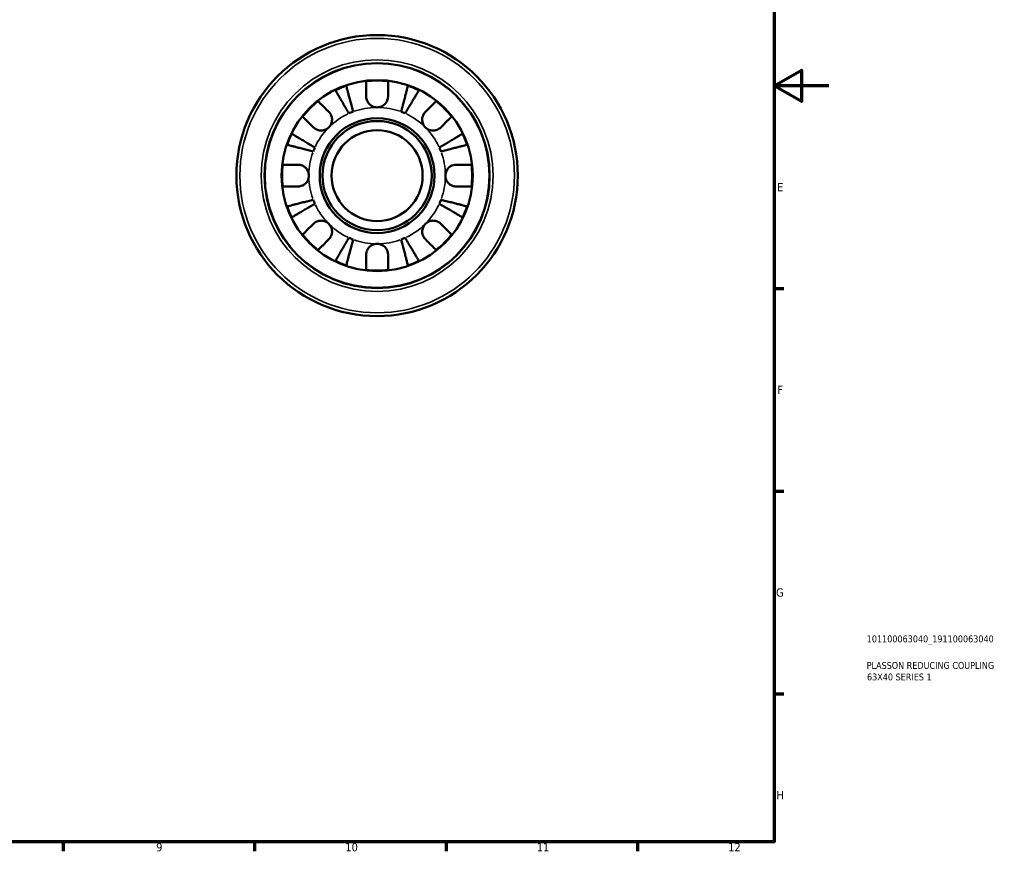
# Model space of a CAD drawing. Header units: millimetres. Extents: x 0 to 905, y -151 to 594.
# Tile 7 of 9: x 545 to 905, y 17 to 321. Entities that reach past the tile are written whole.
import ezdxf

# ---------------------------------------------------------------- set-up
doc = ezdxf.new("R2010")
doc.units = ezdxf.units.MM
for name, color, linetype, lineweight in [('Border (ANSI)', 7, 'Continuous', 70), ('Title (ISO)', 7, 'Continuous', 50), ('Visible (ANSI)', 7, 'Continuous', 50), ('Visible Narrow (ANSI)', 7, 'Continuous', 35)]:
    doc.layers.add(name, color=color, linetype=linetype, lineweight=lineweight)
doc.styles.add('Note Text (ANSI)', font='tahoma.ttf')
doc.styles.add('Note Text (ISO)', font='tahoma.ttf')

# ---------------------------------------------------------------- blocks, each defined once
blk = doc.blocks.new('Borders Default Border')
at = {"layer": 'Border (ANSI)'}
for p, q in [((821, 222.75), (824.45, 222.75)), ((821, 148.5), (824.45, 148.5)), ((821, 74.25), (824.45, 74.25)), ((560.67, 20), (560.67, 16.55)), ((630.75, 20), (630.75, 16.55)), ((700.83, 20), (700.83, 16.55)), ((770.92, 20), (770.92, 16.55))]:
    blk.add_line(p, q, dxfattribs=at)
at = {"layer": 'Border (ANSI)', "flags": 128}
for points in [[(20, 20), (20, 574), (821, 574), (821, 20), (20, 20)], [(841, 297), (821, 297), (831, 302.77), (831, 291.23), (821, 297)]]:
    blk.add_lwpolyline(points, dxfattribs=at)
at = {"layer": 'Border (ANSI)', "color": 230, "true_color": 0xff0080, "attachment_point": 7, "style": 'Note Text (ANSI)'}
for s, insert, char_height in [('E', (822.05, 258.35), 3.05), ('F', (822.14, 184.1), 3.05), ('G', (821.66, 109.79), 3.05), ('H', (821.81, 35.6), 3.05), ('9', (594.7, 16.49), 3.05), ('10', (663.96, 16.49), 3.048), ('11', (734.04, 16.55), 3.048), ('12', (804.13, 16.55), 3.048)]:
    blk.add_mtext(s, dxfattribs=dict(at, insert=insert, char_height=char_height))
blk = doc.blocks.new('Title Blocks ISO')
at = {"layer": 'Title (ISO)', "color": 232, "true_color": 0xca0064, "style": 'Note Text (ISO)'}
for tag, p in [('PART_NUMBER_001', (33.84, 73.13)), ('DESCRIPTION_001', (33.84, 63.4)), ('DESCRIPTION_002', (33.95, 59.18))]:
    blk.add_attdef(tag, p, '', height=2.5, dxfattribs=at)

msp = doc.modelspace()

# ---------------------------------------------------------------- linework, layer by layer
at = {"layer": 'Visible (ANSI)'}
for radius in [51.5, 41.2, 35, 21.03, 20, 16.667]:
    msp.add_circle((675.589, 264.096), radius, dxfattribs=at)
for radius, start, end in [(34.798, 108.92587, 116.07413), (34.798, 83.3993, 96.6007), (34.798, 63.92587, 71.07413), (34.798, 128.3993, 141.6007), (34.798, 38.3993, 51.6007), (25, 110.66622, 114.33378), (25, 65.66622, 69.33378), (34.798, 153.92587, 161.07413), (34.798, 18.92587, 26.07413), (25, 155.66622, 159.33378), (25, 20.66622, 24.33378), (34.798, 173.3993, 186.6007), (34.798, 353.3993, 6.6007), (34.798, 198.92587, 206.07413), (25, 200.66622, 204.33378), (25, 335.66622, 339.33378), (34.798, 333.92587, 341.07413), (34.798, 218.3993, 231.6007), (34.798, 308.3993, 321.6007), (25, 245.66622, 249.33378), (25, 290.66622, 294.33378), (34.798, 243.92587, 251.07413), (34.798, 288.92587, 296.07413), (34.798, 263.3993, 276.6007)]:
    msp.add_arc((675.589, 264.096), radius, start, end, dxfattribs=at)
for points, knots in [([(664.302, 297.013), (664.335, 296.886), (664.385, 296.694), (664.501, 296.243), (664.58, 295.938), (664.768, 295.213), (664.876, 294.793), (665.095, 293.946), (665.226, 293.441), (665.507, 292.354), (665.658, 291.771), (665.945, 290.662), (666.108, 290.032), (666.44, 288.746), (666.61, 288.089), (666.766, 287.487)], [0.1897184, 0.1897184, 0.1897184, 0.1897184, 0.3698032, 0.3698032, 0.5549844, 0.5549844, 0.7401655, 0.7401655, 0.9258164, 0.9258164, 1.1114673, 1.1114673, 1.2978252, 1.2978252, 1.484183, 1.484183, 1.484183, 1.484183]), ([(671.589, 293.096), (671.589, 293.534), (671.589, 293.979), (671.589, 294.966), (671.589, 295.49), (671.589, 296.367), (671.589, 296.802), (671.589, 297.552), (671.589, 297.868), (671.589, 298.335), (671.589, 298.532), (671.589, 298.663)], [4.90264552, 4.90264552, 4.90264552, 4.90264552, 5.04224685, 5.04224685, 5.22855091, 5.22855091, 5.41380583, 5.41380583, 5.59906075, 5.59906075, 5.77860171, 5.77860171, 5.77860171, 5.77860171]), ([(679.589, 298.663), (679.589, 298.532), (679.589, 298.335), (679.589, 297.868), (679.589, 297.552), (679.589, 296.802), (679.589, 296.367), (679.589, 295.49), (679.589, 294.966), (679.589, 293.979), (679.589, 293.534), (679.589, 293.096)], [0.18972425, 0.18972425, 0.18972425, 0.18972425, 0.36926522, 0.36926522, 0.55452014, 0.55452014, 0.73977506, 0.73977506, 0.92607912, 0.92607912, 1.06568045, 1.06568045, 1.06568045, 1.06568045]), ([(684.412, 287.487), (684.567, 288.089), (684.737, 288.746), (685.07, 290.032), (685.233, 290.662), (685.52, 291.771), (685.67, 292.354), (685.952, 293.441), (686.082, 293.946), (686.301, 294.793), (686.41, 295.213), (686.597, 295.938), (686.676, 296.243), (686.793, 296.694), (686.842, 296.886), (686.875, 297.013)], [4.4593826, 4.4593826, 4.4593826, 4.4593826, 4.6457405, 4.6457405, 4.8320983, 4.8320983, 5.0177492, 5.0177492, 5.2034002, 5.2034002, 5.3885813, 5.3885813, 5.5737624, 5.5737624, 5.7538473, 5.7538473, 5.7538473, 5.7538473]), ([(665.287, 286.875), (664.973, 287.41), (664.629, 287.994), (663.955, 289.138), (663.625, 289.697), (663.044, 290.684), (662.739, 291.202), (662.169, 292.169), (661.905, 292.618), (661.46, 293.372), (661.239, 293.747), (660.859, 294.394), (660.699, 294.665), (660.461, 295.068), (660.361, 295.239), (660.294, 295.352)], [4.4593826, 4.4593826, 4.4593826, 4.4593826, 4.6455458, 4.6455458, 4.8317089, 4.8317089, 5.0171664, 5.0171664, 5.202624, 5.202624, 5.3879996, 5.3879996, 5.5733752, 5.5733752, 5.7538399, 5.7538399, 5.7538399, 5.7538399]), ([(675.589, 289.096), (675.251, 289.096), (674.915, 289.139), (674.229, 289.316), (673.886, 289.458), (673.121, 289.906), (672.732, 290.25), (672.211, 290.926), (672.041, 291.218), (671.811, 291.757), (671.736, 291.995), (671.628, 292.481), (671.598, 292.729), (671.589, 293.014), (671.589, 293.055), (671.589, 293.096)], [-2.77804136, -2.77804136, -2.77804136, -2.77804136, -2.67672151, -2.67672151, -2.56558131, -2.56558131, -2.40960112, -2.40960112, -2.30519389, -2.30519389, -2.22617552, -2.22617552, -2.14450488, -2.14450488, -2.1308178, -2.1308178, -2.1308178, -2.1308178]), ([(679.589, 293.096), (679.589, 292.949), (679.581, 292.802), (679.538, 292.416), (679.49, 292.179), (679.342, 291.688), (679.239, 291.437), (678.916, 290.839), (678.668, 290.51), (678.013, 289.875), (677.591, 289.597), (676.64, 289.201), (676.117, 289.096), (675.589, 289.096)], [-0.64008532, -0.64008532, -0.64008532, -0.64008532, -0.59222185, -0.59222185, -0.51595037, -0.51595037, -0.43235608, -0.43235608, -0.30863031, -0.30863031, -0.15844955, -0.15844955, 0, 0, 0, 0]), ([(690.884, 295.352), (690.817, 295.239), (690.717, 295.069), (690.48, 294.667), (690.32, 294.396), (689.94, 293.751), (689.72, 293.377), (689.276, 292.623), (689.011, 292.173), (688.441, 291.206), (688.136, 290.688), (687.554, 289.7), (687.224, 289.14), (686.55, 287.995), (686.205, 287.41), (685.89, 286.875)], [0.1897184, 0.1897184, 0.1897184, 0.1897184, 0.3698032, 0.3698032, 0.5549844, 0.5549844, 0.7401655, 0.7401655, 0.9258164, 0.9258164, 1.1114673, 1.1114673, 1.2978252, 1.2978252, 1.484183, 1.484183, 1.484183, 1.484183]), ([(653.974, 291.367), (654.067, 291.274), (654.207, 291.135), (654.537, 290.805), (654.76, 290.582), (655.291, 290.051), (655.598, 289.744), (656.219, 289.123), (656.589, 288.752), (657.287, 288.055), (657.601, 287.74), (657.911, 287.431)], [0.18972425, 0.18972425, 0.18972425, 0.18972425, 0.36926522, 0.36926522, 0.55452014, 0.55452014, 0.73977506, 0.73977506, 0.92607912, 0.92607912, 1.06568045, 1.06568045, 1.06568045, 1.06568045]), ([(693.266, 287.431), (693.576, 287.74), (693.891, 288.055), (694.588, 288.752), (694.959, 289.123), (695.579, 289.744), (695.887, 290.051), (696.418, 290.582), (696.641, 290.805), (696.971, 291.135), (697.11, 291.274), (697.203, 291.367)], [4.90264375, 4.90264375, 4.90264375, 4.90264375, 5.04224508, 5.04224508, 5.22854914, 5.22854914, 5.41380406, 5.41380406, 5.59905898, 5.59905898, 5.77859995, 5.77859995, 5.77859995, 5.77859995]), ([(652.254, 281.774), (651.947, 282.081), (651.635, 282.392), (650.941, 283.087), (650.571, 283.457), (649.949, 284.079), (649.64, 284.388), (649.107, 284.921), (648.883, 285.145), (648.551, 285.477), (648.411, 285.617), (648.318, 285.71)], [4.90265002, 4.90265002, 4.90265002, 4.90265002, 5.04094212, 5.04094212, 5.22681563, 5.22681563, 5.41250651, 5.41250651, 5.5981974, 5.5981974, 5.77858514, 5.77858514, 5.77858514, 5.77858514]), ([(657.911, 287.431), (657.999, 287.343), (658.084, 287.25), (658.327, 286.956), (658.473, 286.741), (658.73, 286.267), (658.839, 286.007), (659.032, 285.352), (659.088, 284.951), (659.075, 284.043), (658.974, 283.546), (658.581, 282.592), (658.285, 282.148), (657.911, 281.774)], [-0.64434498, -0.64434498, -0.64434498, -0.64434498, -0.60308586, -0.60308586, -0.52007987, -0.52007987, -0.43273909, -0.43273909, -0.31000661, -0.31000661, -0.15868997, -0.15868997, 0, 0, 0, 0]), ([(693.266, 281.774), (693.057, 281.983), (692.872, 282.215), (692.544, 282.733), (692.408, 283.019), (692.167, 283.73), (692.096, 284.161), (692.094, 285.003), (692.156, 285.406), (692.358, 286.057), (692.468, 286.312), (692.73, 286.781), (692.879, 286.995), (693.116, 287.274), (693.19, 287.354), (693.266, 287.431)], [0, 0, 0, 0, 0.08884908, 0.08884908, 0.18379648, 0.18379648, 0.31419699, 0.31419699, 0.43784665, 0.43784665, 0.52411276, 0.52411276, 0.60765264, 0.60765264, 0.6434969, 0.6434969, 0.6434969, 0.6434969]), ([(702.86, 285.71), (702.767, 285.617), (702.626, 285.477), (702.294, 285.145), (702.07, 284.921), (701.537, 284.388), (701.228, 284.079), (700.607, 283.457), (700.237, 283.087), (699.542, 282.392), (699.231, 282.081), (698.923, 281.774)], [0.18974094, 0.18974094, 0.18974094, 0.18974094, 0.37012868, 0.37012868, 0.55581957, 0.55581957, 0.74151046, 0.74151046, 0.92738396, 0.92738396, 1.06567607, 1.06567607, 1.06567607, 1.06567607]), ([(657.911, 281.774), (657.702, 281.564), (657.47, 281.379), (656.952, 281.052), (656.665, 280.915), (655.954, 280.674), (655.524, 280.603), (654.682, 280.601), (654.279, 280.663), (653.628, 280.866), (653.373, 280.976), (652.904, 281.237), (652.69, 281.387), (652.411, 281.623), (652.331, 281.697), (652.254, 281.774)], [0, 0, 0, 0, 0.08884908, 0.08884908, 0.18379648, 0.18379648, 0.31419699, 0.31419699, 0.43784665, 0.43784665, 0.52411276, 0.52411276, 0.60765264, 0.60765264, 0.6434969, 0.6434969, 0.6434969, 0.6434969]), ([(698.923, 281.774), (698.835, 281.686), (698.743, 281.601), (698.448, 281.358), (698.234, 281.212), (697.759, 280.954), (697.5, 280.846), (696.845, 280.653), (696.444, 280.597), (695.536, 280.61), (695.039, 280.711), (694.085, 281.104), (693.64, 281.4), (693.266, 281.774)], [-0.64434498, -0.64434498, -0.64434498, -0.64434498, -0.60308586, -0.60308586, -0.52007987, -0.52007987, -0.43273909, -0.43273909, -0.31000661, -0.31000661, -0.15868997, -0.15868997, 0, 0, 0, 0]), ([(644.332, 279.391), (644.445, 279.324), (644.616, 279.224), (645.018, 278.987), (645.289, 278.827), (645.934, 278.447), (646.308, 278.227), (647.062, 277.783), (647.511, 277.518), (648.479, 276.948), (648.997, 276.643), (649.985, 276.061), (650.545, 275.731), (651.69, 275.057), (652.275, 274.713), (652.81, 274.397)], [0.1897184, 0.1897184, 0.1897184, 0.1897184, 0.3698032, 0.3698032, 0.5549844, 0.5549844, 0.7401655, 0.7401655, 0.9258164, 0.9258164, 1.1114673, 1.1114673, 1.2978252, 1.2978252, 1.484183, 1.484183, 1.484183, 1.484183]), ([(698.368, 274.397), (698.903, 274.713), (699.488, 275.057), (700.633, 275.731), (701.193, 276.061), (702.18, 276.643), (702.699, 276.948), (703.666, 277.518), (704.116, 277.783), (704.869, 278.227), (705.243, 278.447), (705.889, 278.827), (706.16, 278.987), (706.562, 279.224), (706.732, 279.324), (706.845, 279.391)], [4.4593823, 4.4593823, 4.4593823, 4.4593823, 4.6457401, 4.6457401, 4.832098, 4.832098, 5.0177489, 5.0177489, 5.2033998, 5.2033998, 5.388581, 5.388581, 5.5737621, 5.5737621, 5.753847, 5.753847, 5.753847, 5.753847]), ([(652.197, 272.919), (651.596, 273.075), (650.939, 273.244), (649.653, 273.577), (649.023, 273.74), (647.913, 274.027), (647.331, 274.178), (646.244, 274.459), (645.739, 274.589), (644.892, 274.808), (644.472, 274.917), (643.747, 275.105), (643.442, 275.183), (642.99, 275.3), (642.799, 275.35), (642.672, 275.383)], [4.4593823, 4.4593823, 4.4593823, 4.4593823, 4.6457401, 4.6457401, 4.832098, 4.832098, 5.0177489, 5.0177489, 5.2033998, 5.2033998, 5.388581, 5.388581, 5.5737621, 5.5737621, 5.753847, 5.753847, 5.753847, 5.753847]), ([(708.506, 275.383), (708.378, 275.35), (708.186, 275.3), (707.734, 275.183), (707.428, 275.104), (706.702, 274.916), (706.281, 274.807), (705.433, 274.588), (704.928, 274.457), (703.842, 274.176), (703.26, 274.026), (702.151, 273.739), (701.522, 273.577), (700.237, 273.244), (699.581, 273.074), (698.98, 272.919)], [0.1897258, 0.1897258, 0.1897258, 0.1897258, 0.3701905, 0.3701905, 0.5555661, 0.5555661, 0.7409417, 0.7409417, 0.9263992, 0.9263992, 1.1118568, 1.1118568, 1.2980199, 1.2980199, 1.484183, 1.484183, 1.484183, 1.484183]), ([(641.021, 268.096), (641.153, 268.096), (641.35, 268.096), (641.817, 268.096), (642.132, 268.096), (642.883, 268.096), (643.318, 268.096), (644.195, 268.096), (644.719, 268.096), (645.706, 268.096), (646.15, 268.096), (646.589, 268.096)], [0.18972425, 0.18972425, 0.18972425, 0.18972425, 0.36926522, 0.36926522, 0.55452014, 0.55452014, 0.73977506, 0.73977506, 0.92607912, 0.92607912, 1.06568045, 1.06568045, 1.06568045, 1.06568045]), ([(646.589, 268.096), (646.735, 268.096), (646.883, 268.088), (647.269, 268.045), (647.506, 267.997), (647.997, 267.85), (648.248, 267.746), (648.846, 267.423), (649.174, 267.176), (649.809, 266.52), (650.088, 266.098), (650.484, 265.148), (650.589, 264.624), (650.589, 264.096)], [-0.64008532, -0.64008532, -0.64008532, -0.64008532, -0.59222185, -0.59222185, -0.51595037, -0.51595037, -0.43235608, -0.43235608, -0.30863031, -0.30863031, -0.15844955, -0.15844955, 0, 0, 0, 0]), ([(700.589, 264.096), (700.589, 264.416), (700.627, 264.735), (700.783, 265.374), (700.905, 265.692), (701.308, 266.441), (701.634, 266.84), (702.317, 267.411), (702.64, 267.609), (703.316, 267.906), (703.662, 268.003), (704.204, 268.082), (704.398, 268.096), (704.589, 268.096)], [0, 0, 0, 0, 0.09595622, 0.09595622, 0.19762682, 0.19762682, 0.35154826, 0.35154826, 0.46726102, 0.46726102, 0.58065444, 0.58065444, 0.64406759, 0.64406759, 0.64406759, 0.64406759]), ([(704.589, 268.096), (705.027, 268.096), (705.472, 268.096), (706.458, 268.096), (706.982, 268.096), (707.86, 268.096), (708.295, 268.096), (709.045, 268.096), (709.361, 268.096), (709.827, 268.096), (710.025, 268.096), (710.156, 268.096)], [4.90264375, 4.90264375, 4.90264375, 4.90264375, 5.04224508, 5.04224508, 5.22854914, 5.22854914, 5.41380406, 5.41380406, 5.59905898, 5.59905898, 5.77859995, 5.77859995, 5.77859995, 5.77859995]), ([(650.589, 264.096), (650.589, 263.758), (650.546, 263.422), (650.369, 262.736), (650.227, 262.393), (649.779, 261.628), (649.435, 261.239), (648.759, 260.719), (648.466, 260.548), (647.927, 260.318), (647.69, 260.243), (647.203, 260.135), (646.956, 260.105), (646.67, 260.097), (646.63, 260.096), (646.589, 260.096)], [-2.77804136, -2.77804136, -2.77804136, -2.77804136, -2.67672151, -2.67672151, -2.56558131, -2.56558131, -2.40960112, -2.40960112, -2.30519389, -2.30519389, -2.22617552, -2.22617552, -2.14450488, -2.14450488, -2.1308178, -2.1308178, -2.1308178, -2.1308178]), ([(704.589, 260.096), (704.296, 260.096), (703.998, 260.128), (703.361, 260.273), (703.028, 260.396), (702.359, 260.752), (702.034, 260.992), (701.386, 261.645), (701.097, 262.078), (700.694, 263.043), (700.589, 263.567), (700.589, 264.096)], [-0.64440922, -0.64440922, -0.64440922, -0.64440922, -0.54727292, -0.54727292, -0.43651, -0.43651, -0.31413546, -0.31413546, -0.15879409, -0.15879409, 0, 0, 0, 0]), ([(646.589, 260.096), (646.15, 260.096), (645.706, 260.096), (644.719, 260.096), (644.195, 260.096), (643.318, 260.096), (642.883, 260.096), (642.132, 260.096), (641.817, 260.096), (641.35, 260.096), (641.153, 260.096), (641.021, 260.096)], [4.90264375, 4.90264375, 4.90264375, 4.90264375, 5.04224508, 5.04224508, 5.22854914, 5.22854914, 5.41380406, 5.41380406, 5.59905898, 5.59905898, 5.77859995, 5.77859995, 5.77859995, 5.77859995]), ([(710.156, 260.096), (710.025, 260.096), (709.827, 260.096), (709.361, 260.096), (709.045, 260.096), (708.295, 260.096), (707.86, 260.096), (706.982, 260.096), (706.458, 260.096), (705.472, 260.096), (705.027, 260.096), (704.589, 260.096)], [0.18972425, 0.18972425, 0.18972425, 0.18972425, 0.36926522, 0.36926522, 0.55452014, 0.55452014, 0.73977506, 0.73977506, 0.92607912, 0.92607912, 1.06568045, 1.06568045, 1.06568045, 1.06568045]), ([(642.672, 252.809), (642.799, 252.842), (642.99, 252.892), (643.442, 253.009), (643.747, 253.087), (644.472, 253.275), (644.892, 253.384), (645.739, 253.603), (646.244, 253.733), (647.331, 254.014), (647.913, 254.165), (649.023, 254.452), (649.653, 254.615), (650.939, 254.948), (651.596, 255.117), (652.197, 255.273)], [0.1897184, 0.1897184, 0.1897184, 0.1897184, 0.3698032, 0.3698032, 0.5549844, 0.5549844, 0.7401655, 0.7401655, 0.9258164, 0.9258164, 1.1114673, 1.1114673, 1.2978252, 1.2978252, 1.484183, 1.484183, 1.484183, 1.484183]), ([(652.81, 253.795), (652.275, 253.48), (651.691, 253.136), (650.547, 252.462), (649.987, 252.132), (649.001, 251.551), (648.483, 251.246), (647.516, 250.676), (647.067, 250.412), (646.312, 249.967), (645.938, 249.747), (645.291, 249.366), (645.019, 249.206), (644.616, 248.968), (644.446, 248.868), (644.332, 248.801)], [4.4593826, 4.4593826, 4.4593826, 4.4593826, 4.6455458, 4.6455458, 4.8317089, 4.8317089, 5.0171664, 5.0171664, 5.202624, 5.202624, 5.3879996, 5.3879996, 5.5733752, 5.5733752, 5.7538399, 5.7538399, 5.7538399, 5.7538399]), ([(706.845, 248.801), (706.732, 248.868), (706.562, 248.968), (706.16, 249.205), (705.889, 249.365), (705.243, 249.745), (704.869, 249.965), (704.116, 250.409), (703.666, 250.674), (702.699, 251.244), (702.18, 251.549), (701.193, 252.131), (700.633, 252.461), (699.488, 253.135), (698.903, 253.479), (698.368, 253.795)], [0.1897184, 0.1897184, 0.1897184, 0.1897184, 0.3698032, 0.3698032, 0.5549844, 0.5549844, 0.7401655, 0.7401655, 0.9258164, 0.9258164, 1.1114673, 1.1114673, 1.2978252, 1.2978252, 1.484183, 1.484183, 1.484183, 1.484183]), ([(698.98, 255.273), (699.581, 255.118), (700.237, 254.948), (701.522, 254.615), (702.151, 254.453), (703.26, 254.166), (703.842, 254.016), (704.928, 253.735), (705.433, 253.604), (706.281, 253.385), (706.702, 253.276), (707.428, 253.088), (707.734, 253.009), (708.186, 252.892), (708.378, 252.842), (708.506, 252.809)], [4.4593823, 4.4593823, 4.4593823, 4.4593823, 4.6455454, 4.6455454, 4.8317086, 4.8317086, 5.0171661, 5.0171661, 5.2026236, 5.2026236, 5.3879992, 5.3879992, 5.5733749, 5.5733749, 5.7538395, 5.7538395, 5.7538395, 5.7538395]), ([(648.318, 242.482), (648.41, 242.575), (648.55, 242.714), (648.88, 243.044), (649.103, 243.267), (649.634, 243.798), (649.941, 244.105), (650.562, 244.726), (650.932, 245.096), (651.63, 245.794), (651.944, 246.108), (652.254, 246.418)], [0.18972425, 0.18972425, 0.18972425, 0.18972425, 0.36926522, 0.36926522, 0.55452014, 0.55452014, 0.73977506, 0.73977506, 0.92607912, 0.92607912, 1.06568045, 1.06568045, 1.06568045, 1.06568045]), ([(652.254, 246.418), (652.342, 246.506), (652.435, 246.591), (652.729, 246.834), (652.944, 246.98), (653.418, 247.238), (653.678, 247.346), (654.333, 247.539), (654.734, 247.595), (655.642, 247.582), (656.139, 247.481), (657.093, 247.088), (657.537, 246.792), (657.911, 246.418)], [-0.64434498, -0.64434498, -0.64434498, -0.64434498, -0.60308586, -0.60308586, -0.52007987, -0.52007987, -0.43273909, -0.43273909, -0.31000661, -0.31000661, -0.15868997, -0.15868997, 0, 0, 0, 0]), ([(657.911, 246.418), (658.121, 246.209), (658.306, 245.977), (658.633, 245.459), (658.77, 245.172), (659.011, 244.462), (659.082, 244.031), (659.084, 243.189), (659.022, 242.786), (658.819, 242.135), (658.709, 241.88), (658.447, 241.411), (658.298, 241.197), (658.061, 240.918), (657.988, 240.838), (657.911, 240.761)], [0, 0, 0, 0, 0.08884908, 0.08884908, 0.18379648, 0.18379648, 0.31419699, 0.31419699, 0.43784665, 0.43784665, 0.52411276, 0.52411276, 0.60765264, 0.60765264, 0.6434969, 0.6434969, 0.6434969, 0.6434969]), ([(693.266, 240.761), (693.178, 240.849), (693.094, 240.942), (692.851, 241.236), (692.705, 241.451), (692.447, 241.925), (692.339, 242.185), (692.146, 242.84), (692.089, 243.241), (692.103, 244.149), (692.204, 244.646), (692.597, 245.6), (692.892, 246.044), (693.266, 246.418)], [-0.64434498, -0.64434498, -0.64434498, -0.64434498, -0.60308586, -0.60308586, -0.52007987, -0.52007987, -0.43273909, -0.43273909, -0.31000661, -0.31000661, -0.15868997, -0.15868997, 0, 0, 0, 0]), ([(693.266, 246.418), (693.476, 246.628), (693.708, 246.813), (694.226, 247.14), (694.512, 247.277), (695.223, 247.518), (695.653, 247.589), (696.495, 247.591), (696.898, 247.529), (697.55, 247.326), (697.804, 247.216), (698.274, 246.955), (698.488, 246.805), (698.767, 246.569), (698.847, 246.495), (698.923, 246.418)], [0, 0, 0, 0, 0.08884908, 0.08884908, 0.18379648, 0.18379648, 0.31419699, 0.31419699, 0.43784665, 0.43784665, 0.52411276, 0.52411276, 0.60765264, 0.60765264, 0.6434969, 0.6434969, 0.6434969, 0.6434969]), ([(698.923, 246.418), (699.233, 246.108), (699.548, 245.794), (700.245, 245.096), (700.616, 244.726), (701.236, 244.105), (701.544, 243.798), (702.074, 243.267), (702.298, 243.044), (702.628, 242.714), (702.767, 242.575), (702.86, 242.482)], [4.90264375, 4.90264375, 4.90264375, 4.90264375, 5.04224508, 5.04224508, 5.22854914, 5.22854914, 5.41380406, 5.41380406, 5.59905898, 5.59905898, 5.77859995, 5.77859995, 5.77859995, 5.77859995]), ([(657.911, 240.761), (657.604, 240.454), (657.292, 240.143), (656.598, 239.448), (656.228, 239.078), (655.606, 238.456), (655.297, 238.147), (654.764, 237.614), (654.54, 237.39), (654.208, 237.059), (654.068, 236.918), (653.974, 236.825)], [4.90265002, 4.90265002, 4.90265002, 4.90265002, 5.04094212, 5.04094212, 5.22681563, 5.22681563, 5.41250651, 5.41250651, 5.5981974, 5.5981974, 5.77858514, 5.77858514, 5.77858514, 5.77858514]), ([(660.294, 232.84), (660.361, 232.953), (660.461, 233.123), (660.698, 233.525), (660.857, 233.796), (661.237, 234.441), (661.458, 234.815), (661.902, 235.569), (662.166, 236.019), (662.736, 236.986), (663.042, 237.504), (663.623, 238.492), (663.953, 239.052), (664.628, 240.197), (664.972, 240.782), (665.287, 241.317)], [0.1897184, 0.1897184, 0.1897184, 0.1897184, 0.3698032, 0.3698032, 0.5549844, 0.5549844, 0.7401655, 0.7401655, 0.9258164, 0.9258164, 1.1114673, 1.1114673, 1.2978252, 1.2978252, 1.484183, 1.484183, 1.484183, 1.484183]), ([(666.766, 240.705), (666.61, 240.103), (666.44, 239.446), (666.108, 238.16), (665.945, 237.53), (665.658, 236.421), (665.507, 235.838), (665.226, 234.751), (665.095, 234.246), (664.876, 233.399), (664.768, 232.979), (664.58, 232.254), (664.501, 231.949), (664.385, 231.498), (664.335, 231.306), (664.302, 231.179)], [4.4593823, 4.4593823, 4.4593823, 4.4593823, 4.6457401, 4.6457401, 4.832098, 4.832098, 5.0177489, 5.0177489, 5.2033998, 5.2033998, 5.388581, 5.388581, 5.5737621, 5.5737621, 5.753847, 5.753847, 5.753847, 5.753847]), ([(671.589, 235.096), (671.589, 235.243), (671.597, 235.39), (671.64, 235.776), (671.688, 236.013), (671.835, 236.504), (671.939, 236.755), (672.262, 237.353), (672.509, 237.682), (673.164, 238.317), (673.586, 238.595), (674.537, 238.991), (675.061, 239.096), (675.589, 239.096)], [-0.64008532, -0.64008532, -0.64008532, -0.64008532, -0.59222185, -0.59222185, -0.51595037, -0.51595037, -0.43235608, -0.43235608, -0.30863031, -0.30863031, -0.15844955, -0.15844955, 0, 0, 0, 0]), ([(675.589, 239.096), (675.927, 239.096), (676.263, 239.053), (676.948, 238.876), (677.292, 238.734), (678.057, 238.286), (678.445, 237.942), (678.966, 237.266), (679.136, 236.973), (679.367, 236.435), (679.442, 236.197), (679.549, 235.711), (679.579, 235.463), (679.588, 235.178), (679.589, 235.137), (679.589, 235.096)], [-2.77804136, -2.77804136, -2.77804136, -2.77804136, -2.67672151, -2.67672151, -2.56558131, -2.56558131, -2.40960112, -2.40960112, -2.30519389, -2.30519389, -2.22617552, -2.22617552, -2.14450488, -2.14450488, -2.1308178, -2.1308178, -2.1308178, -2.1308178]), ([(686.875, 231.179), (686.842, 231.306), (686.793, 231.498), (686.676, 231.949), (686.597, 232.254), (686.41, 232.979), (686.301, 233.399), (686.082, 234.246), (685.952, 234.751), (685.67, 235.838), (685.52, 236.421), (685.233, 237.53), (685.07, 238.16), (684.737, 239.446), (684.567, 240.103), (684.412, 240.705)], [0.1897184, 0.1897184, 0.1897184, 0.1897184, 0.3698032, 0.3698032, 0.5549844, 0.5549844, 0.7401655, 0.7401655, 0.9258164, 0.9258164, 1.1114673, 1.1114673, 1.2978252, 1.2978252, 1.484183, 1.484183, 1.484183, 1.484183]), ([(685.89, 241.317), (686.205, 240.782), (686.55, 240.197), (687.224, 239.052), (687.554, 238.492), (688.136, 237.504), (688.441, 236.986), (689.011, 236.019), (689.276, 235.569), (689.72, 234.815), (689.94, 234.441), (690.32, 233.796), (690.48, 233.525), (690.717, 233.123), (690.817, 232.953), (690.884, 232.84)], [4.4593823, 4.4593823, 4.4593823, 4.4593823, 4.6457401, 4.6457401, 4.832098, 4.832098, 5.0177489, 5.0177489, 5.2033998, 5.2033998, 5.388581, 5.388581, 5.5737621, 5.5737621, 5.753847, 5.753847, 5.753847, 5.753847]), ([(697.203, 236.825), (697.11, 236.918), (696.969, 237.059), (696.637, 237.39), (696.413, 237.614), (695.881, 238.147), (695.572, 238.456), (694.95, 239.078), (694.58, 239.448), (693.885, 240.143), (693.574, 240.454), (693.266, 240.761)], [0.18974094, 0.18974094, 0.18974094, 0.18974094, 0.37012868, 0.37012868, 0.55581957, 0.55581957, 0.74151046, 0.74151046, 0.92738396, 0.92738396, 1.06567607, 1.06567607, 1.06567607, 1.06567607]), ([(671.589, 229.529), (671.589, 229.66), (671.589, 229.857), (671.589, 230.324), (671.589, 230.64), (671.589, 231.39), (671.589, 231.825), (671.589, 232.702), (671.589, 233.226), (671.589, 234.213), (671.589, 234.658), (671.589, 235.096)], [0.18972425, 0.18972425, 0.18972425, 0.18972425, 0.36926522, 0.36926522, 0.55452014, 0.55452014, 0.73977506, 0.73977506, 0.92607912, 0.92607912, 1.06568045, 1.06568045, 1.06568045, 1.06568045]), ([(679.589, 235.096), (679.589, 234.658), (679.589, 234.213), (679.589, 233.226), (679.589, 232.702), (679.589, 231.825), (679.589, 231.39), (679.589, 230.64), (679.589, 230.324), (679.589, 229.857), (679.589, 229.66), (679.589, 229.529)], [4.90264375, 4.90264375, 4.90264375, 4.90264375, 5.04224508, 5.04224508, 5.22854914, 5.22854914, 5.41380406, 5.41380406, 5.59905898, 5.59905898, 5.77859995, 5.77859995, 5.77859995, 5.77859995])]:
    msp.add_open_spline(points, degree=3, knots=knots, dxfattribs=at)
at = {"layer": 'Visible Narrow (ANSI)'}
for radius in [50.258, 42.442, 41.021]:
    msp.add_circle((675.589, 264.096), radius, dxfattribs=at)
for start, end in [(91.03331, 109.63291), (70.36709, 88.96669), (115.36709, 133.96669), (46.03331, 64.63291), (136.03331, 154.63291), (25.36709, 43.96669), (160.36709, 178.96669), (1.03331, 19.63291), (181.03331, 199.63291), (340.36709, 358.96669), (205.36709, 223.96669), (316.03331, 334.63291), (226.03331, 244.63291), (295.36709, 313.96669), (250.36709, 268.96669), (271.03331, 289.63291)]:
    msp.add_arc((675.589, 264.096), 25, start, end, dxfattribs=at)

# ---------------------------------------------------------------- block references
msp.add_blockref('Borders Default Border', (0, 0))
msp.add_blockref('Title Blocks ISO', (821, 20)).add_auto_attribs({'PART_NUMBER_001': '101100063040_191100063040', 'DESCRIPTION_001': 'PLASSON REDUCING COUPLING', 'DESCRIPTION_002': '63X40 SERIES 1'})

doc.saveas('drawing.dxf')
